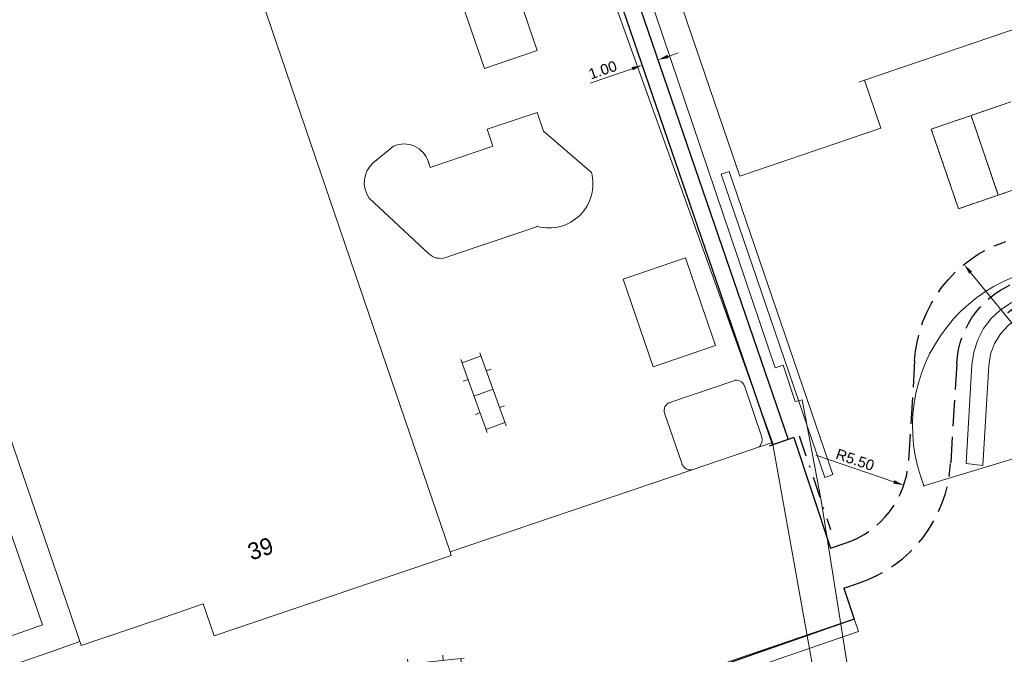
# Model space of a CAD drawing. Header units: metres. Extents: x 231584 to 239351, y 577231 to 577839.
# Tile 24 of 70: x 232037 to 232095, y 577551 to 577588. Entities that reach past the tile are written whole.
import ezdxf
from ezdxf.enums import TextEntityAlignment as Align

# ---------------------------------------------------------------- set-up
doc = ezdxf.new("R2010")
doc.units = ezdxf.units.M
doc.header["$MEASUREMENT"] = 0
doc.linetypes.add('DGN Style 3', pattern=[21.796808, 15.569149, -6.227659])
doc.linetypes.add('DGN Style 4', pattern=[24.926207, 12.455319, -6.227659, 0.015569, -6.227659])
doc.layers.get('Defpoints').update_dxf_attribs({"color": 6, "lineweight": 0})
for name, color, linetype, lineweight in [('B01', 1, 'Continuous', 0), ('B02', 12, 'Continuous', 0), ('N-WE-VH-KANTVERHARDING_FIETSPAD-G', 1, 'Continuous', 30), ('PDF_21 Buitenwanden', 8, 'Continuous', 0), ('PDF_90 Terrein perceel', 8, 'Continuous', 0), ('S02', 7, 'Continuous', 0), ('S03', 7, 'Continuous', 0), ('V01', 8, 'Continuous', 0), ('V02', 253, 'Continuous', 0), ('X-XX-AL-AANKLEDING-M', 7, 'Continuous', 13), ('Z02_huisnummer', 7, 'Continuous', 0)]:
    doc.layers.add(name, color=color, linetype=linetype, lineweight=lineweight)
doc.styles.add('NLCS-ISO-ANNOTATIEF-T25_0', font='arial.ttf')
doc.styles.add('Style-CHAR_FAST_FONT', font='CHAR_FAST_FONT.shx')
doc.dimstyles.new('NLCS-ANNOTATIEF-T25-PIJL_L2_H1', dxfattribs={"dimtxt": 2.5, "dimasz": 2.5, "dimexe": 2, "dimexo": 0.0625, "dimgap": 0.7, "dimtad": 1, "dimzin": 3, "dimdsep": 46, "dimtxsty": 'NLCS-ISO-ANNOTATIEF-T25_0', "dimcen": 2.5, "dimclrd": 256, "dimclre": 256, "dimadec": 1, "dimazin": 0, "dimtfac": 1, "dimtdec": 3, "dimtofl": 0, "dimtmove": 0, "dimatfit": 1, "dimfxl": 2, "dimfxlon": 1, "dimtolj": 1, "dimtzin": 3, "dimlwd": -1, "dimlwe": -1, "dimarcsym": 0})

# ---------------------------------------------------------------- blocks, each defined once
blk = doc.blocks.new('*D162')
at = {"layer": 'Defpoints', "color": 0, "transparency": 16777216}
for p in [(232074.461, 577585.736), (232073.508, 577585.432), (232073.515, 577585.411)]:
    blk.add_point(p, dxfattribs=at)
at = {"layer": 'X-XX-AL-AANKLEDING-M', "transparency": 16777216}
for p, q in [((232073.508, 577585.432), (232073.346, 577585.905)), ((232074.454, 577585.757), (232074.291, 577586.23)), ((232075.045, 577585.96), (232075.636, 577586.162)), ((232072.917, 577585.23), (232070.427, 577584.376))]:
    blk.add_line(p, q, dxfattribs=at)
for points in [[(232075.011, 577586.058), (232075.079, 577585.861), (232074.454, 577585.757)], [(232072.883, 577585.328), (232072.95, 577585.131), (232073.508, 577585.432)]]:
    blk.add_solid(points, dxfattribs=at)
at = {"layer": 'X-XX-AL-AANKLEDING-M', "color": 7, "transparency": 16777216, "insert": (232071.171, 577585.153), "char_height": 0.625, "attachment_point": 5, "rotation": 18.92945, "style": 'NLCS-ISO-ANNOTATIEF-T25_0'}
blk.add_mtext('\\A1;1.00', dxfattribs=at)
blk = doc.blocks.new('*D178')
at = {"layer": 'Defpoints', "color": 0, "transparency": 16777216}
for p in [(232092.591, 577573.619), (232097.648, 577567.42)]:
    blk.add_point(p, dxfattribs=at)
at = {"layer": 'X-XX-AL-AANKLEDING-M', "transparency": 16777216}
blk.add_line((232097.648, 577567.42), (232092.986, 577573.135), dxfattribs=at)
blk.add_solid([(232093.067, 577573.201), (232092.906, 577573.069), (232092.591, 577573.619)], dxfattribs=at)
at = {"layer": 'X-XX-AL-AANKLEDING-M', "color": 7, "transparency": 16777216, "insert": (232096.081, 577570.123), "char_height": 0.625, "attachment_point": 5, "rotation": 309.20503, "style": 'NLCS-ISO-ANNOTATIEF-T25_0'}
blk.add_mtext('\\A1;R8.00', dxfattribs=at)
blk = doc.blocks.new('*D182')
at = {"layer": 'Defpoints', "color": 0, "transparency": 16777216}
for p in [(232083.815, 577562.307), (232089.019, 577560.528)]:
    blk.add_point(p, dxfattribs=at)
at = {"layer": 'X-XX-AL-AANKLEDING-M', "transparency": 16777216}
blk.add_line((232083.815, 577562.307), (232088.428, 577560.73), dxfattribs=at)
blk.add_solid([(232088.461, 577560.829), (232088.394, 577560.632), (232089.019, 577560.528)], dxfattribs=at)
at = {"layer": 'X-XX-AL-AANKLEDING-M', "color": 7, "transparency": 16777216, "insert": (232086.134, 577562.036), "char_height": 0.625, "attachment_point": 5, "rotation": 341.12803, "style": 'NLCS-ISO-ANNOTATIEF-T25_0'}
blk.add_mtext('\\A1;R5.50', dxfattribs=at)
blk = doc.blocks.new('OV2')
at = {"color": 0}
for p, q in [((3.08, -22.99), (3.08, 23.01)), ((3.08, 21.01), (15.08, 21.01)), ((15.08, -22.99), (15.08, 23.01)), ((0.08, 11.51), (3.08, 11.51)), ((15.08, 10.51), (18.08, 10.51)), ((3.08, 0.01), (15.08, 0.01)), ((0.08, -11.47), (3.08, -11.47)), ((15.08, -10.47), (18.08, -10.47)), ((3.08, -20.99), (15.08, -20.99))]:
    blk.add_line(p, q, dxfattribs=at)
blk = doc.blocks.new('OV4')
at = {"color": 0}
for p, q in [((0, 12), (67, 12)), ((2, 12), (2, 0)), ((12.5, 15), (12.5, 12)), ((23, 12), (23, 0)), ((33.5, 15), (33.5, 12)), ((44, 12), (44, 0)), ((54.5, 15), (54.5, 12)), ((65, 12), (65, 0)), ((0, 0), (67, 0)), ((12.5, 0), (12.5, -11.98)), ((33.5, 0), (33.5, -11.98)), ((54.5, 0), (54.5, -11.98)), ((0, -11.98), (67, -11.98)), ((2, -11.98), (2, -14.98)), ((23, -11.98), (23, -14.98)), ((44, -11.98), (44, -14.98)), ((65, -11.98), (65, -14.98))]:
    blk.add_line(p, q, dxfattribs=at)

msp = doc.modelspace()

# ---------------------------------------------------------------- linework, layer by layer
at = {"layer": 'B01', "flags": 128}
for points in [[(232062.119, 577556.579), (232056.464, 577573.126), (232047.739, 577598.772), (232047.698, 577598.892), (232047.026, 577598.663)], [(232028.019, 577587.749), (232027.767, 577587.663), (232027.797, 577587.574), (232035.472, 577565.033), (232039.632, 577552.841), (232040.17, 577551.266)], [(232040.17, 577551.266), (232040.207, 577551.156), (232040.255, 577551.014), (232044.688, 577552.534), (232047.484, 577553.484), (232048.139, 577551.595), (232062.191, 577556.37), (232062.119, 577556.579)]]:
    msp.add_lwpolyline(points, dxfattribs=at)
at = {"layer": 'B02', "flags": 128}
msp.add_lwpolyline([(232062.605, 577589.792), (232064.159, 577585.244), (232067.285, 577586.312), (232062.438, 577600.498)], dxfattribs=at)
at = {"layer": 'N-WE-VH-KANTVERHARDING_FIETSPAD-G'}
for p, q in [((232066.747, 577608.23), (232082.175, 577563.242)), ((232070.997, 577592.753), (232081.229, 577562.918)), ((232082.498, 577563.351), (232081.04, 577562.852)), ((232082.175, 577563.242), (232081.229, 577562.918)), ((232082.498, 577563.351), (232084.682, 577556.799))]:
    msp.add_line(p, q, dxfattribs=at)
at = {"layer": 'N-WE-VH-KANTVERHARDING_FIETSPAD-G', "linetype": 'DGN Style 3', "ltscale": 0.1}
for p, q in [((232089.663, 577567.903), (232089.305, 577561.975)), ((232092.158, 577567.752), (232091.8, 577561.825)), ((232084.682, 577556.799), (232085.554, 577557.089)), ((232085.473, 577554.427), (232086.344, 577554.717))]:
    msp.add_line(p, q, dxfattribs=at)
at = {"layer": 'N-WE-VH-KANTVERHARDING_FIETSPAD-G', "linetype": 'DGN Style 4', "ltscale": 0.1}
msp.add_line((232082.821, 577563.461), (232084.676, 577557.896), dxfattribs=at)
at = {"layer": 'N-WE-VH-KANTVERHARDING_FIETSPAD-G', "flags": 128}
msp.add_lwpolyline([(232085.473, 577554.427), (232086.088, 577552.582), (232075.865, 577549.004), (232077.495, 577544.3)], dxfattribs=at)
at = {"layer": 'N-WE-VH-KANTVERHARDING_FIETSPAD-G', "linetype": 'DGN Style 3', "ltscale": 0.1, "extrusion": (0, 0, -1)}
for radius, start in [(8, 3.4562), (5.5, 3.45604)]:
    msp.add_arc((-232097.648, 577567.42), radius, start, 71.14169, dxfattribs=at)
at = {"layer": 'N-WE-VH-KANTVERHARDING_FIETSPAD-G', "linetype": 'DGN Style 3', "ltscale": 0.1}
for radius, start, end in [(5.5, 288.4353, 356.54403), (8, 288.43495, 356.54393)]:
    msp.add_arc((232083.815, 577562.307), radius, start, end, dxfattribs=at)
at = {"layer": 'PDF_21 Buitenwanden', "lineweight": 13, "flags": 128}
msp.add_lwpolyline([(232092.722, 577561.807), (232093.065, 577567.675), (232093.173, 577568.424), (232093.405, 577569.145), (232093.755, 577569.816), (232094.212, 577570.419), (232094.764, 577570.936), (232095.396, 577571.354), (232096.088, 577571.659), (232098.872, 577572.616), (232099.195, 577571.671), (232096.413, 577570.716), (232095.788, 577570.43), (232095.232, 577570.027), (232094.766, 577569.524), (232094.406, 577568.939), (232094.169, 577568.295), (232094.061, 577567.617), (232093.716, 577561.703)], close=True, dxfattribs=at)
msp.add_lwpolyline([(232099.14, 577521.601, -0.414286), (232097.838, 577518.939, -0.048461), (232097.438, 577518.844), (232087.529, 577517.51), (232083.271, 577529.922), (232076.863, 577548.601), (232086.335, 577551.851), (232086.076, 577552.606), (232075.849, 577549.097), (232082.516, 577529.663), (232086.986, 577516.631), (232097.544, 577518.053, 0.048969), (232098.097, 577518.184, 0.41431), (232099.895, 577521.86), (232099.641, 577522.599), (232098.886, 577522.34)], format="xyb", close=True, dxfattribs=at)
at = {"layer": 'PDF_90 Terrein perceel', "lineweight": 13}
for p, q in [((232086.363, 577584.437), (232086.7, 577584.549)), ((232093.891, 577582.758), (232094.038, 577582.808)), ((232094.112, 577582.834), (232094.259, 577582.884)), ((232094.333, 577582.909), (232094.48, 577582.96)), ((232094.554, 577582.985), (232094.701, 577583.036)), ((232094.775, 577583.061), (232094.922, 577583.111)), ((232092.195, 577582.176), (232092.342, 577582.226)), ((232092.416, 577582.252), (232092.563, 577582.302)), ((232092.637, 577582.327), (232092.784, 577582.378)), ((232093.11, 577582.154), (232093.06, 577582.302)), ((232093.228, 577582.53), (232093.375, 577582.581)), ((232093.449, 577582.606), (232093.596, 577582.657)), ((232093.67, 577582.682), (232093.818, 577582.733)), ((232090.869, 577581.721), (232091.016, 577581.771)), ((232091.09, 577581.797), (232091.237, 577581.847)), ((232091.311, 577581.873), (232091.458, 577581.923)), ((232091.532, 577581.948), (232091.679, 577581.999)), ((232091.753, 577582.024), (232091.9, 577582.075)), ((232091.974, 577582.1), (232092.121, 577582.15)), ((232093.186, 577581.934), (232093.136, 577582.081)), ((232093.262, 577581.713), (232093.211, 577581.86)), ((232093.338, 577581.491), (232093.287, 577581.639)), ((232090.751, 577581.345), (232090.701, 577581.492)), ((232090.827, 577581.124), (232090.776, 577581.271)), ((232090.903, 577580.903), (232090.852, 577581.051)), ((232093.414, 577581.271), (232093.363, 577581.418)), ((232093.489, 577581.05), (232093.439, 577581.197)), ((232090.978, 577580.683), (232090.928, 577580.83)), ((232091.054, 577580.461), (232091.004, 577580.608)), ((232093.566, 577580.829), (232093.515, 577580.976)), ((232093.641, 577580.608), (232093.591, 577580.756)), ((232093.717, 577580.387), (232093.667, 577580.534)), ((232091.13, 577580.24), (232091.079, 577580.388)), ((232091.206, 577580.02), (232091.156, 577580.167)), ((232091.282, 577579.799), (232091.231, 577579.946)), ((232093.793, 577580.166), (232093.743, 577580.313)), ((232093.869, 577579.945), (232093.818, 577580.093)), ((232093.945, 577579.724), (232093.894, 577579.872)), ((232091.358, 577579.578), (232091.307, 577579.725)), ((232091.434, 577579.357), (232091.383, 577579.504)), ((232091.509, 577579.136), (232091.459, 577579.283)), ((232094.02, 577579.503), (232093.97, 577579.65)), ((232094.096, 577579.282), (232094.046, 577579.43)), ((232091.585, 577578.915), (232091.535, 577579.062)), ((232091.661, 577578.694), (232091.611, 577578.841)), ((232094.172, 577579.061), (232094.121, 577579.209)), ((232094.248, 577578.841), (232094.197, 577578.988)), ((232094.324, 577578.619), (232094.273, 577578.767)), ((232091.737, 577578.473), (232091.686, 577578.62)), ((232091.813, 577578.252), (232091.762, 577578.399)), ((232091.888, 577578.031), (232091.838, 577578.178)), ((232094.399, 577578.399), (232094.349, 577578.546)), ((232094.475, 577578.178), (232094.425, 577578.325)), ((232091.964, 577577.81), (232091.914, 577577.957)), ((232092.04, 577577.589), (232091.99, 577577.736)), ((232094.185, 577577.584), (232094.038, 577577.534)), ((232094.406, 577577.66), (232094.259, 577577.61)), ((232094.551, 577577.957), (232094.501, 577578.104)), ((232094.998, 577577.863), (232094.851, 577577.812)), ((232092.116, 577577.368), (232092.065, 577577.516)), ((232092.192, 577577.148), (232092.142, 577577.295)), ((232092.638, 577577.054), (232092.491, 577577.003)), ((232092.86, 577577.13), (232092.712, 577577.079)), ((232093.08, 577577.206), (232092.933, 577577.155)), ((232093.301, 577577.281), (232093.154, 577577.231)), ((232093.522, 577577.357), (232093.375, 577577.307)), ((232093.743, 577577.433), (232093.596, 577577.382)), ((232093.964, 577577.509), (232093.817, 577577.458))]:
    msp.add_line(p, q, dxfattribs=at)
at = {"layer": 'PDF_90 Terrein perceel', "color": 7, "lineweight": 13, "flags": 128}
msp.add_lwpolyline([(232086.7, 577584.549), (232087.67, 577581.708), (232079.294, 577578.849), (232078.324, 577581.69), (232078.325, 577581.69), (232057.725, 577642.053), (232104.35, 577657.965), (232124.95, 577597.603)], close=True, dxfattribs=at)
at = {"layer": 'PDF_90 Terrein perceel', "lineweight": 13, "flags": 128}
for points in [[(232093.058, 577582.307), (232093.008, 577582.454), (232095.367, 577583.264), (232093.008, 577582.454)], [(232094.627, 577577.736), (232092.268, 577576.926), (232090.648, 577581.645), (232093.007, 577582.455), (232094.627, 577577.736), (232092.268, 577576.926), (232090.648, 577581.645), (232093.007, 577582.455), (232094.627, 577577.736), (232094.48, 577577.686)], [(232092.857, 577582.403), (232092.86, 577582.404), (232093.007, 577582.455), (232093.008, 577582.454), (232093.155, 577582.505)], [(232090.699, 577581.497), (232090.648, 577581.645), (232090.795, 577581.695)], [(232078.674, 577579.14), (232078.193, 577578.976), (232084.331, 577560.984)], [(232084.331, 577560.984), (232084.818, 577561.154), (232078.674, 577579.14)], [(232094.777, 577577.787), (232094.775, 577577.786), (232094.627, 577577.736), (232094.577, 577577.883)], [(232092.418, 577576.978), (232092.415, 577576.977), (232092.268, 577576.926), (232092.217, 577577.074)]]:
    msp.add_lwpolyline(points, dxfattribs=at)
msp.add_lwpolyline([(232096.987, 577578.546), (232094.627, 577577.736), (232093.008, 577582.454), (232094.627, 577577.736)], close=True, dxfattribs=at)
at = {"layer": 'V01', "flags": 128}
for points in [[(232092.39, 577510.167), (232086.776, 577542.934), (232084.131, 577559.616), (232082.992, 577565.591), (232082.857, 577565.56), (232082.573, 577565.493), (232081.871, 577567.641), (232081.404, 577567.495), (232072.527, 577593.738)], [(232068.51, 577592.046), (232070.585, 577592.761), (232081.235, 577563.067)], [(232081.235, 577563.067), (232084.497, 577544.883), (232084.434, 577544.878)]]:
    msp.add_lwpolyline(points, dxfattribs=at)
at = {"layer": 'V02', "flags": 128}
for points in [[(232090.218, 577560.486), (232117.566, 577568.783), (232134.251, 577573.79), (232141.937, 577576.682), (232149.209, 577580.153), (232158.894, 577585.787)], [(232037.963, 577552.253), (232026.434, 577585.607), (232021.616, 577584.022), (232021.577, 577584.007)], [(232064.656, 577580.633), (232064.315, 577581.637), (232067.274, 577582.642), (232067.654, 577581.522), (232070.502, 577579.077)], [(232057.566, 577579.652), (232058.768, 577580.639)], [(232060.836, 577579.698), (232060.946, 577579.374), (232064.656, 577580.633)], [(232060.866, 577574.25), (232057.329, 577577.555)], [(232067.294, 577575.875), (232066.376, 577575.564), (232062.325, 577574.189), (232061.87, 577574.034)], [(232074.168, 577567.546), (232072.389, 577572.75), (232076.08, 577574.011), (232076.993, 577571.337), (232077.858, 577568.807), (232074.168, 577567.546)], [(232075.15, 577565.432), (232078.935, 577566.726)], [(232079.57, 577566.414), (232080.604, 577563.386)], [(232075.873, 577561.769), (232074.838, 577564.798)], [(232080.464, 577562.805), (232081.235, 577563.067)], [(232080.464, 577562.805), (232076.468, 577561.449)], [(232062.119, 577556.579), (232076.468, 577561.449)], [(232033.185, 577550.572), (232037.963, 577552.253)], [(232035.529, 577549.635), (232038.514, 577550.661), (232040.17, 577551.266)]]:
    msp.add_lwpolyline(points, dxfattribs=at)
at = {"layer": 'V02', "extrusion": (0, 0, -1)}
for centre, radius, start, end in [((-232059.383, 577579.247), 1.522, 66.17415, 162.75968), ((-232058.589, 577578.475), 1.56, 323.87242, 49.02384), ((-232067.978, 577578.397), 2.614, 164.93058, 285.17669), ((-232061.548, 577574.979), 0.998, 251.18333, 313.0997), ((-232079.097, 577566.254), 0.499, 71.06008, 161.27325), ((-232075.311, 577564.959), 0.5, 341.23152, 71.17333), ((-232079.883, 577563.252), 0.733, 169.49047, 217.60541), ((-232076.369, 577561.978), 0.538, 259.38776, 337.15631)]:
    msp.add_arc(centre, radius, start, end, dxfattribs=at)
at = {"layer": 'V02'}
msp.add_arc((232099.06, 577564.027), 9.524, 81.99432, 201.824, dxfattribs=at)
for p in [(232057.566, 577579.652), (232060.836, 577579.698), (232067.294, 577575.875), (232060.866, 577574.25), (232079.57, 577566.414), (232075.15, 577565.432), (232080.464, 577562.805), (232075.873, 577561.769), (232090.218, 577560.486)]:
    msp.add_point(p, dxfattribs=at)

# ---------------------------------------------------------------- block references
at = {"layer": 'S02', "xscale": 0.1, "yscale": 0.1, "zscale": 0.1, "rotation": 6.18232959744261}
msp.add_blockref('OV4', (232056.426, 577548.366), dxfattribs=at)
at = {"layer": 'S03', "xscale": 0.1, "yscale": 0.1, "zscale": 0.1, "rotation": 199.7307940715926}
msp.add_blockref('OV2', (232064.957, 577566.328), dxfattribs=at)

# ---------------------------------------------------------------- texts
at = {"layer": 'Z02_huisnummer', "style": 'Style-CHAR_FAST_FONT'}
msp.add_text('39', height=1, rotation=18.8, dxfattribs=at).set_placement((232050.877, 577556.768), align=Align.MIDDLE_CENTER)

# ---------------------------------------------------------------- dimensions: what is measured, and where the dimension line sits
at = {"layer": 'X-XX-AL-AANKLEDING-M'}
dim = msp.add_linear_dim(base=(232073.508, 577585.432), p1=(232074.461, 577585.736), p2=(232073.515, 577585.411), angle=198.92945, dimstyle='NLCS-ANNOTATIEF-T25-PIJL_L2_H1', override={"dimscale": 0, "dimtxt": 0.625, "dimasz": 0.625, "dimexe": 0.5, "dimgap": 0.175, "dimcen": 0.625, "dimclrt": 7, "dimfxl": 1.911086}, dxfattribs=at)
dim.commit()
dim.dimension.update_dxf_attribs({"geometry": '*D162', "text_midpoint": (232071.331, 577584.686), "dimtype": 160})
for center, mpoint, picture, middle in [((232097.648, 577567.42), (232092.591, 577573.619), '*D178', (232095.698, 577569.811)), ((232083.815, 577562.307), (232089.019, 577560.528), '*D182', (232085.974, 577561.569))]:
    dim = msp.add_radius_dim(center=center, mpoint=mpoint, dimstyle='NLCS-ANNOTATIEF-T25-PIJL_L2_H1', override={"dimscale": 0, "dimtxt": 0.625, "dimasz": 0.625, "dimexe": 0.5, "dimgap": 0.175, "dimpost": 'R<>', "dimcen": 0, "dimclrt": 7, "dimfxl": 0.5}, dxfattribs=at)
    dim.commit()
    dim.dimension.update_dxf_attribs({"geometry": picture, "text_midpoint": middle, "dimtype": 164})

doc.saveas('drawing.dxf')
